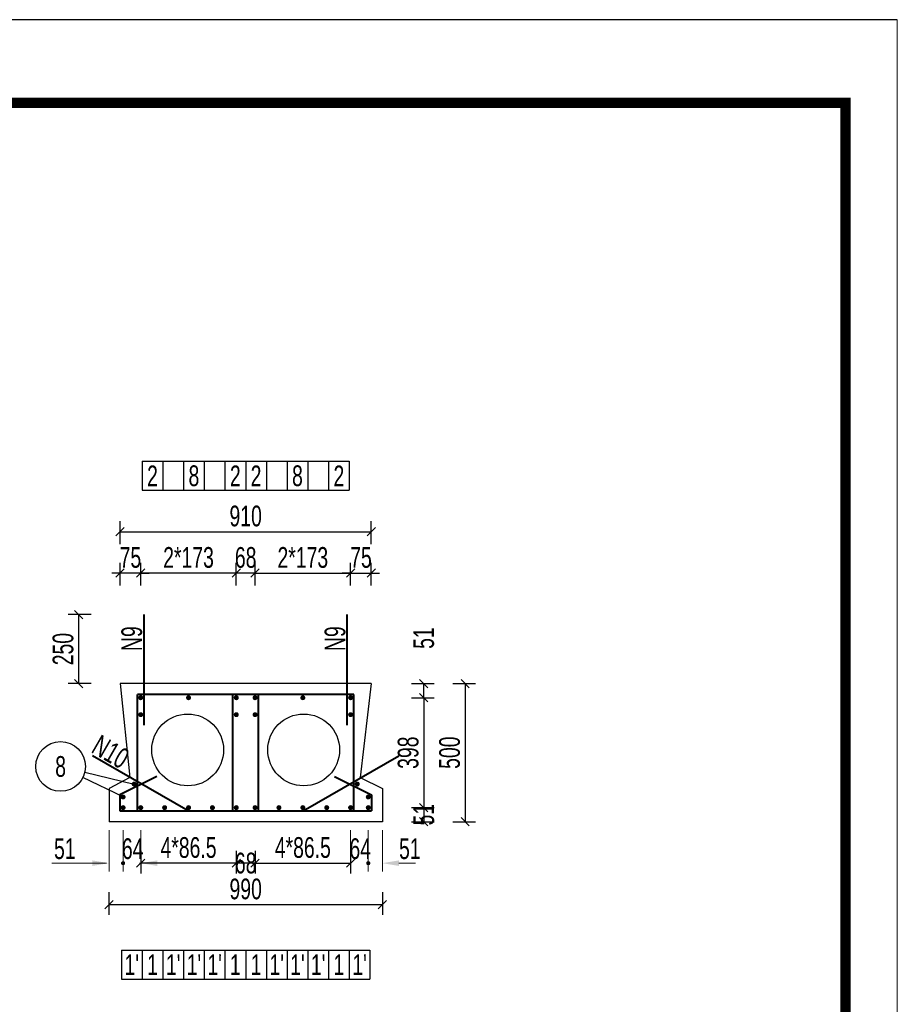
# Model space of a CAD drawing. Header units: millimetres. Extents: x -120871 to -111289, y -80062 to -71425.
# Tile 27 of 37: x -112585 to -112161, y -78531 to -78056. Entities that reach past the tile are written whole.
import ezdxf
from ezdxf.enums import TextEntityAlignment as Align

# ---------------------------------------------------------------- set-up
doc = ezdxf.new("R2010")
doc.units = ezdxf.units.MM
doc.header["$LTSCALE"] = 0.3
doc.header["$PDMODE"] = 99
doc.layers.get('0').update_dxf_attribs({"lineweight": 18})
for name, color, linetype, lineweight in [('BM1', 7, 'Continuous', 15), ('文字', 4, 'Continuous', 18), ('标注', 7, 'Continuous', 18), ('轮廓', 7, 'Continuous', 30), ('钢筋', 1, 'Continuous', 40)]:
    doc.layers.add(name, color=color, linetype=linetype, lineweight=lineweight)
doc.layers.add('LOCKUP', color=7, linetype='Continuous')
doc.layers.add('附属', color=7, linetype='Continuous')
doc.styles.add('hz-e', font='hztxt_e.shx', dxfattribs={"width": 0.7, "bigfont": 'hztxt.shx'})
doc.dimstyles.new('ISO-50', dxfattribs={"dimscale": 0.625, "dimtxt": 25, "dimasz": 10, "dimexe": 12.5, "dimexo": 6.25, "dimgap": 6.25, "dimtad": 1, "dimdec": 0, "dimdsep": 46, "dimtxsty": 'hz-e', "dimblk": 'OBLIQUE', "dimcen": 2.5, "dimadec": 0, "dimazin": 0, "dimtfac": 1, "dimtdec": 0, "dimtix": 1, "dimtmove": 2, "dimatfit": 3, "dimldrblk": 'OBLIQUE', "dimfxl": 15, "dimfxlon": 1, "dimarcsym": 0})

# ---------------------------------------------------------------- blocks, each defined once
blk = doc.blocks.new('_Oblique')
at = {"color": 0, "linetype": 'ByBlock', "lineweight": -2}
blk.add_line((-0.5, -0.5), (0.5, 0.5), dxfattribs=at)
blk = doc.blocks.new('*D160')
at = {"layer": 'Defpoints', "color": 0}
for p in [(-112424.78, -78322.64), (-112470.91, -78342.64), (-112424.78, -78342.64)]:
    blk.add_point(p, dxfattribs=at)
at = {"layer": '标注', "color": 0, "lineweight": -2}
for p, q in [((-112470.91, -78328.64), (-112470.91, -78317.64)), ((-112424.78, -78328.64), (-112424.78, -78317.64)), ((-112470.91, -78322.64), (-112424.78, -78322.64))]:
    blk.add_line(p, q, dxfattribs=at)
at = {"layer": '标注', "color": 0, "lineweight": -2, "xscale": 4, "yscale": 4, "zscale": 4, "rotation": 180}
blk.add_blockref('_Oblique', (-112470.91, -78322.64), dxfattribs=at)
at = {"layer": '标注', "color": 0, "lineweight": -2, "xscale": 4, "yscale": 4, "zscale": 4}
blk.add_blockref('_Oblique', (-112424.78, -78322.64), dxfattribs=at)
at = {"layer": '标注', "color": 0, "insert": (-112447.85, -78315.14), "char_height": 10, "attachment_point": 5, "style": 'hz-e'}
blk.add_mtext('2*173', dxfattribs=at)
blk = doc.blocks.new('*D161')
at = {"layer": 'Defpoints', "color": 0}
for p in [(-112526.11, -78322.64), (-112526.11, -78342.64), (-112479.98, -78342.64)]:
    blk.add_point(p, dxfattribs=at)
at = {"layer": '标注', "color": 0, "lineweight": -2}
for p, q in [((-112526.11, -78328.64), (-112526.11, -78317.64)), ((-112479.98, -78328.64), (-112479.98, -78317.64)), ((-112479.98, -78322.64), (-112526.11, -78322.64))]:
    blk.add_line(p, q, dxfattribs=at)
at = {"layer": '标注', "color": 0, "lineweight": -2, "xscale": 4, "yscale": 4, "zscale": 4, "rotation": 180}
blk.add_blockref('_Oblique', (-112526.11, -78322.64), dxfattribs=at)
at = {"layer": '标注', "color": 0, "lineweight": -2, "xscale": 4, "yscale": 4, "zscale": 4}
blk.add_blockref('_Oblique', (-112479.98, -78322.64), dxfattribs=at)
at = {"layer": '标注', "color": 0, "insert": (-112503.05, -78315.14), "char_height": 10, "attachment_point": 5, "style": 'hz-e'}
blk.add_mtext('2*173', dxfattribs=at)
blk = doc.blocks.new('*D162')
at = {"layer": 'Defpoints', "color": 0}
for p in [(-112479.98, -78322.64), (-112479.98, -78342.64), (-112470.91, -78342.64)]:
    blk.add_point(p, dxfattribs=at)
at = {"layer": '标注', "color": 0, "lineweight": -2}
for p, q in [((-112479.98, -78328.64), (-112479.98, -78317.64)), ((-112470.91, -78328.64), (-112470.91, -78317.64)), ((-112479.98, -78322.64), (-112483.98, -78322.64)), ((-112470.91, -78322.64), (-112479.98, -78322.64)), ((-112470.91, -78322.64), (-112466.91, -78322.64))]:
    blk.add_line(p, q, dxfattribs=at)
at = {"layer": '标注', "color": 0, "lineweight": -2, "xscale": 4, "yscale": 4, "zscale": 4}
blk.add_blockref('_Oblique', (-112479.98, -78322.64), dxfattribs=at)
at = {"layer": '标注', "color": 0, "lineweight": -2, "xscale": 4, "yscale": 4, "zscale": 4, "rotation": 180}
blk.add_blockref('_Oblique', (-112470.91, -78322.64), dxfattribs=at)
at = {"layer": '标注', "color": 0, "insert": (-112475.45, -78315.14), "char_height": 10, "attachment_point": 5, "style": 'hz-e'}
blk.add_mtext('68', dxfattribs=at)
blk = doc.blocks.new('*D163')
at = {"layer": 'Defpoints', "color": 0}
for p in [(-112414.78, -78322.64), (-112424.78, -78342.64), (-112414.78, -78342.64)]:
    blk.add_point(p, dxfattribs=at)
at = {"layer": '标注', "color": 0, "lineweight": -2}
for p, q in [((-112424.78, -78328.64), (-112424.78, -78317.64)), ((-112414.78, -78328.64), (-112414.78, -78317.64)), ((-112424.78, -78322.64), (-112428.78, -78322.64)), ((-112424.78, -78322.64), (-112414.78, -78322.64)), ((-112414.78, -78322.64), (-112410.78, -78322.64))]:
    blk.add_line(p, q, dxfattribs=at)
at = {"layer": '标注', "color": 0, "lineweight": -2, "xscale": 4, "yscale": 4, "zscale": 4}
blk.add_blockref('_Oblique', (-112424.78, -78322.64), dxfattribs=at)
at = {"layer": '标注', "color": 0, "lineweight": -2, "xscale": 4, "yscale": 4, "zscale": 4, "rotation": 180}
blk.add_blockref('_Oblique', (-112414.78, -78322.64), dxfattribs=at)
at = {"layer": '标注', "color": 0, "insert": (-112419.78, -78315.14), "char_height": 10, "attachment_point": 5, "style": 'hz-e'}
blk.add_mtext('75', dxfattribs=at)
blk = doc.blocks.new('*D164')
at = {"layer": 'Defpoints', "color": 0}
for p in [(-112536.11, -78322.64), (-112536.11, -78342.64), (-112526.11, -78342.64)]:
    blk.add_point(p, dxfattribs=at)
at = {"layer": '标注', "color": 0, "lineweight": -2}
for p, q in [((-112536.11, -78328.64), (-112536.11, -78317.64)), ((-112526.11, -78328.64), (-112526.11, -78317.64)), ((-112536.11, -78322.64), (-112540.11, -78322.64)), ((-112526.11, -78322.64), (-112536.11, -78322.64)), ((-112526.11, -78322.64), (-112522.11, -78322.64))]:
    blk.add_line(p, q, dxfattribs=at)
at = {"layer": '标注', "color": 0, "lineweight": -2, "xscale": 4, "yscale": 4, "zscale": 4}
blk.add_blockref('_Oblique', (-112536.11, -78322.64), dxfattribs=at)
at = {"layer": '标注', "color": 0, "lineweight": -2, "xscale": 4, "yscale": 4, "zscale": 4, "rotation": 180}
blk.add_blockref('_Oblique', (-112526.11, -78322.64), dxfattribs=at)
at = {"layer": '标注', "color": 0, "insert": (-112531.11, -78315.14), "char_height": 10, "attachment_point": 5, "style": 'hz-e'}
blk.add_mtext('75', dxfattribs=at)
blk = doc.blocks.new('*D165')
at = {"layer": 'Defpoints', "color": 0}
for p in [(-112409.45, -78375.97), (-112409.45, -78442.64), (-112369.45, -78442.64)]:
    blk.add_point(p, dxfattribs=at)
at = {"layer": '标注', "color": 0, "lineweight": -2}
for p, q in [((-112375.45, -78375.97), (-112364.45, -78375.97)), ((-112369.45, -78375.97), (-112369.45, -78442.64)), ((-112375.45, -78442.64), (-112364.45, -78442.64))]:
    blk.add_line(p, q, dxfattribs=at)
at = {"layer": '标注', "color": 0, "lineweight": -2, "xscale": 4, "yscale": 4, "zscale": 4}
for p, rotation in [((-112369.45, -78375.97), 90), ((-112369.45, -78442.64), 270)]:
    blk.add_blockref('_Oblique', p, dxfattribs=dict(at, rotation=rotation))
at = {"layer": '标注', "color": 0, "insert": (-112376.95, -78409.31), "char_height": 10, "attachment_point": 5, "rotation": 90, "style": 'hz-e'}
blk.add_mtext('500', dxfattribs=at)
blk = doc.blocks.new('*D166')
at = {"layer": 'Defpoints', "color": 0}
for p in [(-112536.11, -78342.64), (-112556.11, -78375.97), (-112536.11, -78375.97)]:
    blk.add_point(p, dxfattribs=at)
at = {"layer": '标注', "color": 0, "lineweight": -2}
for p, q in [((-112550.11, -78342.64), (-112561.11, -78342.64)), ((-112556.11, -78342.64), (-112556.11, -78375.97)), ((-112550.11, -78375.97), (-112561.11, -78375.97))]:
    blk.add_line(p, q, dxfattribs=at)
at = {"layer": '标注', "color": 0, "lineweight": -2, "xscale": 4, "yscale": 4, "zscale": 4}
for p, rotation in [((-112556.11, -78342.64), 90), ((-112556.11, -78375.97), 270)]:
    blk.add_blockref('_Oblique', p, dxfattribs=dict(at, rotation=rotation))
at = {"layer": '标注', "color": 0, "insert": (-112563.61, -78359.31), "char_height": 10, "attachment_point": 5, "rotation": 90, "style": 'hz-e'}
blk.add_mtext('250', dxfattribs=at)
blk = doc.blocks.new('*D167')
at = {"layer": 'Defpoints', "color": 0}
for p in [(-112409.45, -78382.77), (-112409.45, -78435.84), (-112389.45, -78435.84)]:
    blk.add_point(p, dxfattribs=at)
at = {"layer": '标注', "color": 0, "lineweight": -2}
for p, q in [((-112395.45, -78382.77), (-112384.45, -78382.77)), ((-112389.45, -78382.77), (-112389.45, -78435.84)), ((-112395.45, -78435.84), (-112384.45, -78435.84))]:
    blk.add_line(p, q, dxfattribs=at)
at = {"layer": '标注', "color": 0, "lineweight": -2, "xscale": 4, "yscale": 4, "zscale": 4}
for p, rotation in [((-112389.45, -78382.77), 90), ((-112389.45, -78435.84), 270)]:
    blk.add_blockref('_Oblique', p, dxfattribs=dict(at, rotation=rotation))
at = {"layer": '标注', "color": 0, "insert": (-112396.95, -78409.31), "char_height": 10, "attachment_point": 5, "rotation": 90, "style": 'hz-e'}
blk.add_mtext('398', dxfattribs=at)
blk = doc.blocks.new('*D168')
at = {"layer": 'Defpoints', "color": 0}
for p in [(-112409.45, -78375.97), (-112389.45, -78375.97), (-112409.45, -78382.77)]:
    blk.add_point(p, dxfattribs=at)
at = {"layer": '标注', "color": 0, "lineweight": -2}
for p, q in [((-112395.45, -78375.97), (-112384.45, -78375.97)), ((-112389.45, -78382.77), (-112389.45, -78375.97)), ((-112395.45, -78382.77), (-112384.45, -78382.77))]:
    blk.add_line(p, q, dxfattribs=at)
at = {"layer": '标注', "color": 0, "lineweight": -2, "xscale": 4, "yscale": 4, "zscale": 4}
for p, rotation in [((-112389.45, -78375.97), 90), ((-112389.45, -78382.77), 270)]:
    blk.add_blockref('_Oblique', p, dxfattribs=dict(at, rotation=rotation))
at = {"layer": '标注', "color": 0, "insert": (-112389.45, -78353.98), "char_height": 10, "attachment_point": 5, "rotation": 90, "style": 'hz-e'}
blk.add_mtext('51', dxfattribs=at)
blk = doc.blocks.new('*D169')
at = {"layer": 'Defpoints', "color": 0}
for p in [(-112414.78, -78302.64), (-112536.11, -78342.64), (-112414.78, -78342.64)]:
    blk.add_point(p, dxfattribs=at)
at = {"layer": '标注', "color": 0, "lineweight": -2}
for p, q in [((-112536.11, -78308.64), (-112536.11, -78297.64)), ((-112414.78, -78308.64), (-112414.78, -78297.64)), ((-112536.11, -78302.64), (-112414.78, -78302.64))]:
    blk.add_line(p, q, dxfattribs=at)
at = {"layer": '标注', "color": 0, "lineweight": -2, "xscale": 4, "yscale": 4, "zscale": 4, "rotation": 180}
blk.add_blockref('_Oblique', (-112536.11, -78302.64), dxfattribs=at)
at = {"layer": '标注', "color": 0, "lineweight": -2, "xscale": 4, "yscale": 4, "zscale": 4}
blk.add_blockref('_Oblique', (-112414.78, -78302.64), dxfattribs=at)
at = {"layer": '标注', "color": 0, "insert": (-112475.45, -78295.14), "char_height": 10, "attachment_point": 5, "style": 'hz-e'}
blk.add_mtext('910', dxfattribs=at)
blk = doc.blocks.new('*D170')
at = {"layer": 'Defpoints', "color": 0}
for p in [(-112470.91, -78442.64), (-112424.78, -78442.64), (-112424.78, -78462.64)]:
    blk.add_point(p, dxfattribs=at)
at = {"layer": '标注', "color": 0, "lineweight": -2}
for p, q in [((-112470.91, -78456.64), (-112470.91, -78467.64)), ((-112424.78, -78456.64), (-112424.78, -78467.64)), ((-112470.91, -78462.64), (-112424.78, -78462.64))]:
    blk.add_line(p, q, dxfattribs=at)
at = {"layer": '标注', "color": 0, "lineweight": -2, "xscale": 4, "yscale": 4, "zscale": 4, "rotation": 180}
blk.add_blockref('_Oblique', (-112470.91, -78462.64), dxfattribs=at)
at = {"layer": '标注', "color": 0, "lineweight": -2, "xscale": 4, "yscale": 4, "zscale": 4}
blk.add_blockref('_Oblique', (-112424.78, -78462.64), dxfattribs=at)
at = {"layer": '标注', "color": 0, "insert": (-112447.85, -78455.14), "char_height": 10, "attachment_point": 5, "style": 'hz-e'}
blk.add_mtext('4*86.5', dxfattribs=at)
blk = doc.blocks.new('*D171')
at = {"layer": 'Defpoints', "color": 0}
for p in [(-112479.98, -78442.64), (-112470.91, -78442.64), (-112479.98, -78462.64)]:
    blk.add_point(p, dxfattribs=at)
at = {"layer": '标注', "color": 0, "lineweight": -2}
for p, q in [((-112479.98, -78456.64), (-112479.98, -78467.64)), ((-112470.91, -78456.64), (-112470.91, -78467.64)), ((-112470.91, -78462.64), (-112479.98, -78462.64))]:
    blk.add_line(p, q, dxfattribs=at)
at = {"layer": '标注', "color": 0, "lineweight": -2, "xscale": 4, "yscale": 4, "zscale": 4, "rotation": 180}
blk.add_blockref('_Oblique', (-112479.98, -78462.64), dxfattribs=at)
at = {"layer": '标注', "color": 0, "lineweight": -2, "xscale": 4, "yscale": 4, "zscale": 4}
blk.add_blockref('_Oblique', (-112470.91, -78462.64), dxfattribs=at)
at = {"layer": '标注', "color": 0, "insert": (-112475.45, -78462.64), "char_height": 10, "attachment_point": 5, "style": 'hz-e'}
blk.add_mtext('68', dxfattribs=at)
blk = doc.blocks.new('*D172')
at = {"layer": 'Defpoints', "color": 0}
for p in [(-112526.11, -78442.64), (-112479.98, -78442.64), (-112526.11, -78462.64)]:
    blk.add_point(p, dxfattribs=at)
at = {"layer": '标注', "color": 0, "lineweight": -2}
for p, q in [((-112526.11, -78456.64), (-112526.11, -78467.64)), ((-112479.98, -78456.64), (-112479.98, -78467.64)), ((-112479.98, -78462.64), (-112526.11, -78462.64))]:
    blk.add_line(p, q, dxfattribs=at)
at = {"layer": '标注', "color": 0, "lineweight": -2, "xscale": 4, "yscale": 4, "zscale": 4, "rotation": 180}
blk.add_blockref('_Oblique', (-112526.11, -78462.64), dxfattribs=at)
at = {"layer": '标注', "color": 0, "lineweight": -2, "xscale": 4, "yscale": 4, "zscale": 4}
blk.add_blockref('_Oblique', (-112479.98, -78462.64), dxfattribs=at)
at = {"layer": '标注', "color": 0, "insert": (-112503.05, -78455.14), "char_height": 10, "attachment_point": 5, "style": 'hz-e'}
blk.add_mtext('4*86.5', dxfattribs=at)
blk = doc.blocks.new('*D173')
at = {"layer": 'Defpoints', "color": 0}
for p in [(-112541.45, -78442.64), (-112409.45, -78442.64), (-112409.45, -78482.64)]:
    blk.add_point(p, dxfattribs=at)
at = {"layer": '标注', "color": 0, "lineweight": -2}
for p, q in [((-112541.45, -78476.64), (-112541.45, -78487.64)), ((-112409.45, -78476.64), (-112409.45, -78487.64)), ((-112541.45, -78482.64), (-112409.45, -78482.64))]:
    blk.add_line(p, q, dxfattribs=at)
at = {"layer": '标注', "color": 0, "lineweight": -2, "xscale": 4, "yscale": 4, "zscale": 4, "rotation": 180}
blk.add_blockref('_Oblique', (-112541.45, -78482.64), dxfattribs=at)
at = {"layer": '标注', "color": 0, "lineweight": -2, "xscale": 4, "yscale": 4, "zscale": 4}
blk.add_blockref('_Oblique', (-112409.45, -78482.64), dxfattribs=at)
at = {"layer": '标注', "color": 0, "insert": (-112475.45, -78475.14), "char_height": 10, "attachment_point": 5, "style": 'hz-e'}
blk.add_mtext('990', dxfattribs=at)
blk = doc.blocks.new('*D177')
at = {"layer": 'Defpoints', "color": 0}
for p in [(-112409.45, -78435.84), (-112409.45, -78442.64), (-112389.45, -78442.64)]:
    blk.add_point(p, dxfattribs=at)
at = {"layer": '标注', "color": 0, "lineweight": -2}
for p, q in [((-112395.45, -78435.84), (-112384.45, -78435.84)), ((-112389.45, -78435.84), (-112389.45, -78442.64)), ((-112395.45, -78442.64), (-112384.45, -78442.64))]:
    blk.add_line(p, q, dxfattribs=at)
at = {"layer": '标注', "color": 0, "lineweight": -2, "xscale": 4, "yscale": 4, "zscale": 4}
for p, rotation in [((-112389.45, -78435.84), 90), ((-112389.45, -78442.64), 270)]:
    blk.add_blockref('_Oblique', p, dxfattribs=dict(at, rotation=rotation))
at = {"layer": '标注', "color": 0, "insert": (-112389.45, -78439.24), "char_height": 10, "attachment_point": 5, "rotation": 90, "style": 'hz-e'}
blk.add_mtext('51', dxfattribs=at)

msp = doc.modelspace()

# ---------------------------------------------------------------- linework, layer by layer
at = {"layer": 'BM1', "linetype": 'Continuous'}
msp.add_line((-112160.777, -78055.522), (-112160.777, -79555.673), dxfattribs=at)
at = {"layer": 'BM1', "color": 0, "linetype": 'Continuous'}
msp.add_line((-112160.777, -78070.675), (-112160.777, -79555.673), dxfattribs=at)
msp.add_line((-112160.777, -78070.675), (-112160.777, -79555.673), dxfattribs=at)
msp.add_line((-112160.777, -78070.675), (-112160.777, -79555.673), dxfattribs=at)
msp.add_line((-112160.777, -78070.675), (-112160.777, -79555.673), dxfattribs=at)
msp.add_line((-112160.777, -78070.675), (-112160.777, -79555.673), dxfattribs=at)
at = {"layer": 'BM1', "color": 0, "linetype": 'Continuous', "const_width": 4.999}
msp.add_lwpolyline([(-114198.27, -79530.676), (-114198.27, -78095.672), (-112185.775, -78095.672), (-112185.775, -79530.676)], close=True, dxfattribs=at)
at = {"layer": 'LOCKUP'}
msp.add_line((-112160.777, -78055.522), (-114282.192, -78055.522), dxfattribs=at)
at = {"layer": '标注', "ltscale": 0.5}
for p, q in [((-112541.447, -78446.64), (-112541.447, -78466.64)), ((-112534.647, -78446.64), (-112534.647, -78466.64)), ((-112534.647, -78446.64), (-112534.647, -78466.64)), ((-112526.114, -78446.64), (-112526.114, -78466.64)), ((-112424.78, -78446.64), (-112424.78, -78466.64)), ((-112416.247, -78446.64), (-112416.247, -78466.64)), ((-112416.247, -78446.64), (-112416.247, -78466.64)), ((-112409.447, -78446.64), (-112409.447, -78466.64)), ((-112549.447, -78462.64), (-112569.128, -78462.64)), ((-112542.647, -78462.64), (-112550.647, -78462.64)), ((-112526.647, -78462.64), (-112518.647, -78462.64)), ((-112518.114, -78462.64), (-112510.114, -78462.64)), ((-112401.447, -78462.64), (-112393.447, -78462.64))]:
    msp.add_line(p, q, dxfattribs=at)
at = {"layer": '标注', "const_width": 1}
for points in [[(-112535.147, -78462.64, 1), (-112534.147, -78462.64, 1)], [(-112415.747, -78462.64, -1), (-112416.747, -78462.64, -1)]]:
    msp.add_lwpolyline(points, format="xyb", close=True, dxfattribs=at)
at = {"layer": '标注'}
for points in [[(-112549.447, -78461.307), (-112549.447, -78463.974), (-112541.447, -78462.64)], [(-112518.114, -78461.307), (-112518.114, -78463.974), (-112526.114, -78462.64)], [(-112401.447, -78461.307), (-112401.447, -78463.974), (-112409.447, -78462.64)]]:
    msp.add_solid(points, dxfattribs=at)
at = {"layer": '轮廓', "ltscale": 0.5}
for p, q in [((-112414.78, -78375.974), (-112536.114, -78375.974)), ((-112536.114, -78375.974), (-112531.447, -78421.307)), ((-112414.78, -78375.974), (-112420.114, -78421.307)), ((-112531.447, -78421.307), (-112541.447, -78426.64)), ((-112420.114, -78421.307), (-112409.447, -78426.64)), ((-112541.447, -78426.64), (-112541.447, -78442.64)), ((-112409.447, -78426.64), (-112409.447, -78442.64)), ((-112409.447, -78442.64), (-112541.447, -78442.64))]:
    msp.add_line(p, q, dxfattribs=at)
for centre in [(-112503.447, -78407.974), (-112447.447, -78407.974)]:
    msp.add_circle(centre, 17.333, dxfattribs=at)
at = {"layer": '钢筋', "ltscale": 0.5}
for p, q in [((-112524.514, -78395.974), (-112524.514, -78342.64)), ((-112426.38, -78395.974), (-112426.38, -78342.64)), ((-112527.714, -78437.44), (-112527.714, -78381.174)), ((-112423.247, -78381.174), (-112527.714, -78381.174)), ((-112481.58, -78437.44), (-112481.58, -78381.174)), ((-112469.314, -78437.44), (-112469.314, -78381.174)), ((-112423.18, -78437.44), (-112423.18, -78381.174)), ((-112503.272, -78437.44), (-112549.46, -78410.774)), ((-112447.622, -78437.44), (-112401.434, -78410.774)), ((-112518.359, -78420.761), (-112536.247, -78429.705)), ((-112432.536, -78420.761), (-112414.647, -78429.705)), ((-112536.247, -78429.705), (-112536.247, -78437.44)), ((-112414.647, -78429.705), (-112414.647, -78437.44)), ((-112536.247, -78437.44), (-112414.647, -78437.44))]:
    msp.add_line(p, q, dxfattribs=at)
at = {"layer": '钢筋', "const_width": 1.2}
for points in [[(-112525.514, -78382.774, 1), (-112526.714, -78382.774, 1)], [(-112503.647, -78382.774, -1), (-112502.447, -78382.774, -1)], [(-112480.58, -78382.774, -1), (-112479.38, -78382.774, -1)], [(-112470.314, -78382.774, 1), (-112471.514, -78382.774, 1)], [(-112447.247, -78382.774, 1), (-112448.447, -78382.774, 1)], [(-112425.38, -78382.774, -1), (-112424.18, -78382.774, -1)], [(-112526.714, -78390.963, -1), (-112525.514, -78390.963, -1)], [(-112480.58, -78390.963, -1), (-112479.38, -78390.963, -1)], [(-112470.314, -78390.963, 1), (-112471.514, -78390.963, 1)], [(-112424.18, -78390.963, 1), (-112425.38, -78390.963, 1)], [(-112529.914, -78424.449, 1), (-112528.714, -78424.449, 1)], [(-112420.98, -78424.449, -1), (-112422.18, -78424.449, -1)], [(-112535.247, -78430.694, 1), (-112534.047, -78430.694, 1)], [(-112415.647, -78430.694, -1), (-112416.847, -78430.694, -1)], [(-112535.247, -78435.84, 1), (-112534.047, -78435.84, 1)], [(-112526.714, -78435.84, 1), (-112525.514, -78435.84, 1)], [(-112515.18, -78435.84, 1), (-112513.98, -78435.84, 1)], [(-112503.647, -78435.84, 1), (-112502.447, -78435.84, 1)], [(-112492.114, -78435.84, 1), (-112490.914, -78435.84, 1)], [(-112480.58, -78435.84, 1), (-112479.38, -78435.84, 1)], [(-112470.314, -78435.84, -1), (-112471.514, -78435.84, -1)], [(-112458.78, -78435.84, -1), (-112459.98, -78435.84, -1)], [(-112447.247, -78435.84, -1), (-112448.447, -78435.84, -1)], [(-112435.714, -78435.84, -1), (-112436.914, -78435.84, -1)], [(-112424.18, -78435.84, -1), (-112425.38, -78435.84, -1)], [(-112415.647, -78435.84, -1), (-112416.847, -78435.84, -1)]]:
    msp.add_lwpolyline(points, format="xyb", close=True, dxfattribs=at)
at = {"layer": '附属', "ltscale": 0.5}
for p, q in [((-112525.447, -78268.64), (-112525.447, -78282.64)), ((-112525.447, -78268.64), (-112425.447, -78268.64)), ((-112515.447, -78268.64), (-112515.447, -78282.64)), ((-112505.447, -78268.64), (-112505.447, -78282.64)), ((-112495.447, -78268.64), (-112495.447, -78282.64)), ((-112485.447, -78268.64), (-112485.447, -78282.64)), ((-112475.447, -78268.64), (-112475.447, -78282.64)), ((-112465.447, -78268.64), (-112465.447, -78282.64)), ((-112455.447, -78268.64), (-112455.447, -78282.64)), ((-112445.447, -78268.64), (-112445.447, -78282.64)), ((-112435.447, -78268.64), (-112435.447, -78282.64)), ((-112425.447, -78268.64), (-112425.447, -78282.64)), ((-112525.447, -78282.64), (-112425.447, -78282.64)), ((-112553.156, -78418.746), (-112529.314, -78424.449)), ((-112534.647, -78430.694), (-112554.044, -78421.22)), ((-112535.447, -78504.64), (-112535.447, -78518.64)), ((-112535.447, -78504.64), (-112535.447, -78518.64)), ((-112535.447, -78504.64), (-112415.447, -78504.64)), ((-112525.447, -78504.64), (-112525.447, -78518.64)), ((-112515.447, -78504.64), (-112515.447, -78518.64)), ((-112505.447, -78504.64), (-112505.447, -78518.64)), ((-112495.447, -78504.64), (-112495.447, -78518.64)), ((-112485.447, -78504.64), (-112485.447, -78518.64)), ((-112475.447, -78504.64), (-112475.447, -78518.64)), ((-112465.447, -78504.64), (-112465.447, -78518.64)), ((-112455.447, -78504.64), (-112455.447, -78518.64)), ((-112445.447, -78504.64), (-112445.447, -78518.64)), ((-112435.447, -78504.64), (-112435.447, -78518.64)), ((-112425.447, -78504.64), (-112425.447, -78518.64)), ((-112415.447, -78504.64), (-112415.447, -78518.64)), ((-112535.447, -78518.64), (-112415.447, -78518.64))]:
    msp.add_line(p, q, dxfattribs=at)
msp.add_circle((-112564.827, -78415.954), 12, dxfattribs=at)

# ---------------------------------------------------------------- texts
at = {"layer": '文字', "style": 'hz-e', "width": 0.7}
for s, p in [('2', (-112520.447, -78275.64)), ('8', (-112500.447, -78275.64)), ('2', (-112480.447, -78275.64)), ('2', (-112470.447, -78275.64)), ('8', (-112450.447, -78275.64)), ('2', (-112430.447, -78275.64)), ('8', (-112564.827, -78415.954)), ("1'", (-112530.447, -78511.64)), ("1'", (-112510.447, -78511.64)), ("1'", (-112500.447, -78511.64)), ("1'", (-112490.447, -78511.64)), ("1'", (-112460.447, -78511.64)), ("1'", (-112450.447, -78511.64)), ("1'", (-112440.447, -78511.64)), ("1'", (-112420.447, -78511.64)), ('1', (-112520.447, -78511.64)), ('1', (-112480.447, -78511.64)), ('1', (-112470.447, -78511.64)), ('1', (-112430.447, -78511.64))]:
    msp.add_text(s, height=10, dxfattribs=at).set_placement(p, align=Align.MIDDLE)
for s, rotation, p in [('N9', 90, (-112525.471, -78360.26)), ('N9', 90, (-112427.337, -78360.26)), ('N10', 330, (-112550.577, -78408.892))]:
    msp.add_text(s, height=10, rotation=rotation, dxfattribs=at).set_placement(p)
at = {"layer": '标注', "style": 'hz-e', "width": 0.7}
for s, p in [('51', (-112567.998, -78460.64)), ('64', (-112535.205, -78460.64)), ('64', (-112425.338, -78460.64)), ('51', (-112401.385, -78460.64))]:
    msp.add_text(s, height=10, dxfattribs=at).set_placement(p)

# ---------------------------------------------------------------- dimensions: what is measured, and where the dimension line sits
at = {"layer": '标注'}
for p1, p2, distance, picture, middle in [((-112536.114, -78342.64), (-112414.78, -78342.64), 40, '*D169', (-112475.447, -78295.14)), ((-112526.114, -78342.64), (-112536.114, -78342.64), -20, '*D164', (-112531.114, -78315.14)), ((-112470.914, -78342.64), (-112479.98, -78342.64), -20, '*D162', (-112475.447, -78315.14)), ((-112424.78, -78342.64), (-112414.78, -78342.64), 20, '*D163', (-112419.78, -78315.14)), ((-112536.114, -78342.64), (-112536.114, -78375.974), -20, '*D166', (-112563.614, -78359.307)), ((-112409.447, -78375.974), (-112409.447, -78442.64), 40, '*D165', (-112376.947, -78409.307)), ((-112409.447, -78382.774), (-112409.447, -78435.84), 20, '*D167', (-112396.947, -78409.307)), ((-112541.447, -78442.64), (-112409.447, -78442.64), -40, '*D173', (-112475.447, -78475.14))]:
    dim = msp.add_aligned_dim(p1=p1, p2=p2, distance=distance, dimstyle='ISO-50', override={"dimscale": 0.4, "dimlfac": 7.5}, dxfattribs=at)
    dim.commit()
    dim.dimension.update_dxf_attribs({"geometry": picture, "text_midpoint": middle})
for p1, p2, distance, text, picture, middle in [((-112479.98, -78342.64), (-112526.114, -78342.64), -20, '2*173', '*D161', (-112503.047, -78315.14)), ((-112470.914, -78342.64), (-112424.78, -78342.64), 20, '2*173', '*D160', (-112447.847, -78315.14)), ((-112479.98, -78442.64), (-112526.114, -78442.64), 20, '4*86.5', '*D172', (-112503.047, -78455.14)), ((-112470.914, -78442.64), (-112424.78, -78442.64), -20, '4*86.5', '*D170', (-112447.847, -78455.14))]:
    dim = msp.add_aligned_dim(p1=p1, p2=p2, distance=distance, text=text, dimstyle='ISO-50', override={"dimscale": 0.4, "dimlfac": 7.5}, dxfattribs=at)
    dim.commit()
    dim.dimension.update_dxf_attribs({"geometry": picture, "text_midpoint": middle})
for base, p1, p2, angle, picture, middle in [((-112389.447, -78375.974), (-112409.447, -78382.774), (-112409.447, -78375.974), 90, '*D168', (-112389.447, -78353.983)), ((-112389.447, -78442.64), (-112409.447, -78435.84), (-112409.447, -78442.64), 270, '*D177', (-112389.447, -78439.24)), ((-112479.98, -78462.64), (-112470.914, -78442.64), (-112479.98, -78442.64), 180, '*D171', (-112475.447, -78462.64))]:
    dim = msp.add_linear_dim(base=base, p1=p1, p2=p2, angle=angle, dimstyle='ISO-50', override={"dimscale": 0.4, "dimlfac": 7.5}, dxfattribs=at)
    dim.commit()
    dim.dimension.update_dxf_attribs({"geometry": picture, "text_midpoint": middle, "dimtype": 161})

doc.saveas('drawing.dxf')
